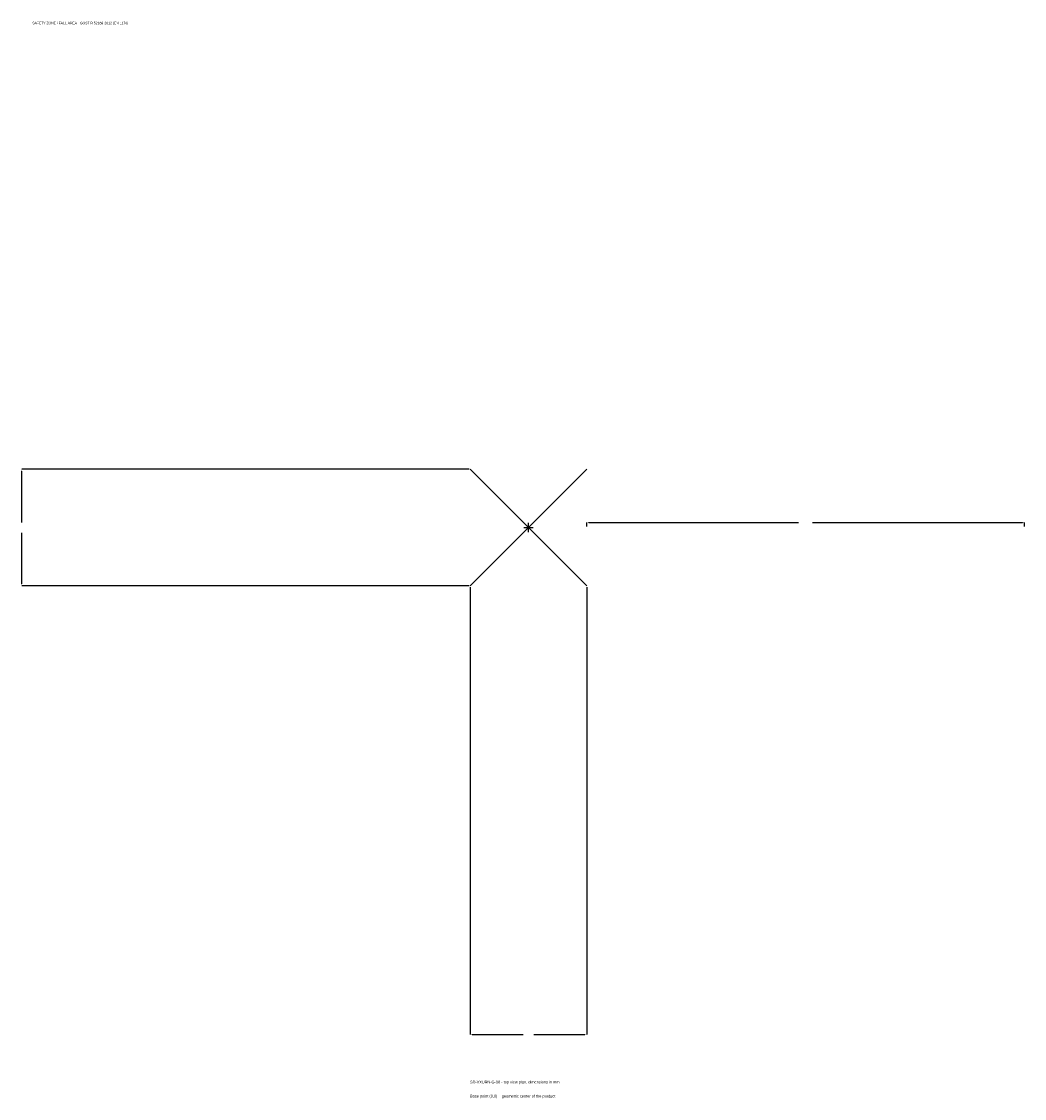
# Model space of a CAD drawing. Extents: x -1737 to 1700, y -1955 to 1733.
import ezdxf

# ---------------------------------------------------------------- set-up
doc = ezdxf.new("R2010")
doc.units = 0
for name, color, linetype in [('GP_MAF_zona_bezopasnosti', 1, 'Continuous'), ('ZSK_DANNYE', 3, 'Continuous'), ('ZSK_KONTUR', 7, 'Continuous'), ('ZSK_RAZMERY', 8, 'Continuous')]:
    doc.layers.add(name, color=color, linetype=linetype)
doc.dimstyles.new('ORION', dxfattribs={"dimtxt": 12, "dimasz": 7.2, "dimexe": 1.25, "dimexo": 3.6, "dimtad": 1, "dimcen": 2.5, "dimazin": 3, "dimtfac": 1, "dimtmove": 0, "dimatfit": 3})

# ---------------------------------------------------------------- blocks, each defined once
blk = doc.blocks.new('_CLOSEDFILLED')
at = {"color": 0, "linetype": 'BYBLOCK'}
blk.add_solid([(-1, 0.16), (0, 0), (-1, -0.16)], dxfattribs=at)
blk = doc.blocks.new('*D1')
for p, q in [((-200, -203.6), (-200, -1736)), ((200, -203.6), (200, -1736)), ((-192.8, -1736), (-18, -1736)), ((18, -1736), (192.8, -1736))]:
    blk.add_line(p, q)
at = {"layer": 'Defpoints'}
for p in [(-200, -200), (200, -200), (-200, -1736)]:
    blk.add_point(p, dxfattribs=at)
at = {"layer": 'ZSK_RAZMERY', "xscale": 7.199999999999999, "yscale": 7.199999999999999, "rotation": 180}
blk.add_blockref('_CLOSEDFILLED', (-200, -1736), dxfattribs=at)
at = {"layer": 'ZSK_RAZMERY', "xscale": 7.199999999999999, "yscale": 7.199999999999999}
blk.add_blockref('_CLOSEDFILLED', (200, -1736), dxfattribs=at)
blk = doc.blocks.new('*D2')
for p, q in [((-203.6, 200), (-1736, 200)), ((-1736, 18), (-1736, 192.8)), ((-1736, -192.8), (-1736, -18)), ((-203.6, -200), (-1736, -200))]:
    blk.add_line(p, q)
at = {"layer": 'Defpoints'}
for p in [(-200, 200), (-1736, -200), (-200, -200)]:
    blk.add_point(p, dxfattribs=at)
at = {"layer": 'ZSK_RAZMERY', "xscale": 7.199999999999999, "yscale": 7.199999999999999}
for p, rotation in [((-1736, 200), 90), ((-1736, -200), 270)]:
    blk.add_blockref('_CLOSEDFILLED', p, dxfattribs=dict(at, rotation=rotation))
blk = doc.blocks.new('*D3')
for p, q in [((200, 3.6), (200, 18)), ((207.2, 18), (926, 18)), ((974, 18), (1692.8, 18)), ((1700, 3.6), (1700, 18))]:
    blk.add_line(p, q)
at = {"layer": 'Defpoints'}
for p in [(200, 18), (200, 0), (1700, 0)]:
    blk.add_point(p, dxfattribs=at)
at = {"layer": 'ZSK_RAZMERY', "xscale": 7.199999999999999, "yscale": 7.199999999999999, "rotation": 180}
blk.add_blockref('_CLOSEDFILLED', (200, 18), dxfattribs=at)
at = {"layer": 'ZSK_RAZMERY', "xscale": 7.199999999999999, "yscale": 7.199999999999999}
blk.add_blockref('_CLOSEDFILLED', (1700, 18), dxfattribs=at)
blk = doc.blocks.new('B1')
at = {"layer": 'ZSK_KONTUR'}
for p, q in [((-200, -200), (200, 200)), ((-200, 200), (200, -200))]:
    blk.add_line(p, q, dxfattribs=at)
at = {"layer": 'ZSK_RAZMERY'}
for p, q in [((-16, 0), (16, 0)), ((0, -16), (0, 16))]:
    blk.add_line(p, q, dxfattribs=at)
at = {"layer": 'GP_MAF_zona_bezopasnosti', "color": 1}
blk.add_text('SAFETY ZONE / FALL AREA - GOST R 52169-2012 (EN 1176)', height=8.4, dxfattribs=at).set_placement((-1700, 1724))
at = {"layer": 'ZSK_RAZMERY'}
dim = blk.add_linear_dim(base=(-1736, -200), p1=(-200, -200), p2=(-200, 200), angle=90, dimstyle='ORION', dxfattribs=at)
dim.commit()
dim.dimension.update_dxf_attribs({"geometry": '*D2', "text_midpoint": (-1736, 0)})
for base, p1, p2, picture, middle in [((200, 18), (200, 0), (1700, 0), '*D3', (950, 18)), ((-200, -1736), (-200, -200), (200, -200), '*D1', (0, -1736))]:
    dim = blk.add_linear_dim(base=base, p1=p1, p2=p2, dimstyle='ORION', dxfattribs=at)
    dim.commit()
    dim.dimension.update_dxf_attribs({"geometry": picture, "text_midpoint": middle})

msp = doc.modelspace()

# ---------------------------------------------------------------- block references
msp.add_blockref('B1', (0, 0))

# ---------------------------------------------------------------- texts
at = {"layer": 'ZSK_DANNYE', "color": 3}
msp.add_text('SD-VXURN-G-90 - top view plan, dimensions in mm', height=9.6, dxfattribs=at).set_placement((-200, -1904))
at = {"layer": 'ZSK_DANNYE', "color": 7}
msp.add_text('Base point (0,0) = geometric center of the product', height=9.6, dxfattribs=at).set_placement((-200, -1952))

doc.saveas('drawing.dxf')
